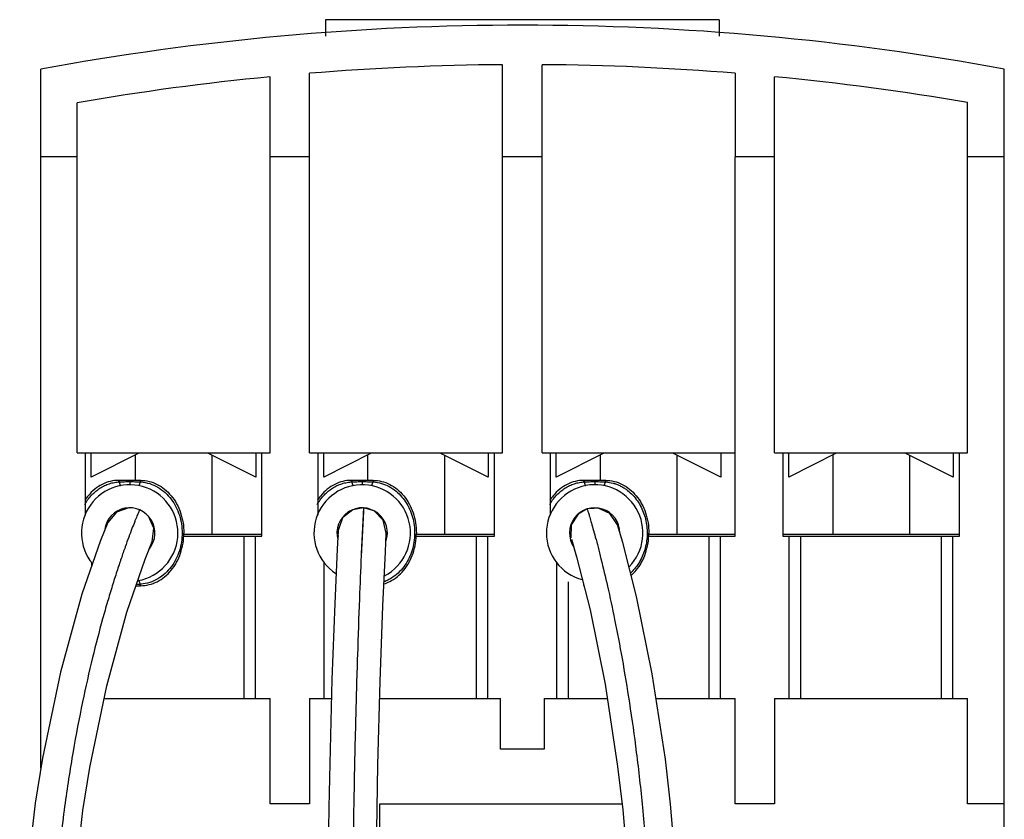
# Model space of a CAD drawing. Header units: millimetres. Extents: x 29 to 75, y 12 to 133.
# Tile 4 of 4: x 29 to 74, y 97 to 133. Entities that reach past the tile are written whole.
import ezdxf

# ---------------------------------------------------------------- set-up
doc = ezdxf.new("R2010")
doc.units = ezdxf.units.MM
doc.header["$LTSCALE"] = 9.408612
for name, color, linetype in [('00_COMPONENTS_13', 7, 'CONTINUOUS'), ('00_COMPONENTS_2_1', 7, 'CONTINUOUS'), ('00_COMPONENTS_46', 7, 'CONTINUOUS'), ('00_COMPONENTS_46_1', 7, 'CONTINUOUS')]:
    doc.layers.add(name, color=color, linetype=linetype)

msp = doc.modelspace()

# ---------------------------------------------------------------- linework, layer by layer
at = {"layer": '00_COMPONENTS_13', "color": 7, "linetype": 'Continuous'}
for p, q in [((43.418, 133.472), (43.418, 132.722)), ((61.368, 133.472), (43.418, 133.472)), ((61.368, 133.472), (61.368, 132.722)), ((30.443, 99.353), (30.443, 131.217)), ((51.494, 113.722), (51.494, 131.42)), ((53.292, 113.722), (53.292, 131.421)), ((74.368, 91.222), (74.368, 131.222)), ((40.893, 113.722), (40.893, 130.868)), ((42.694, 113.722), (42.694, 131.028)), ((62.093, 131.032), (62.093, 127.222)), ((63.893, 113.722), (63.893, 130.872)), ((32.093, 113.722), (32.093, 129.685)), ((72.693, 113.722), (72.693, 129.693)), ((32.093, 127.222), (30.443, 127.222)), ((42.694, 127.222), (40.893, 127.222)), ((53.292, 127.222), (51.494, 127.222)), ((62.093, 109.922), (62.092, 127.222)), ((63.893, 127.222), (62.092, 127.222)), ((74.368, 127.222), (72.693, 127.222)), ((32.093, 113.722), (40.893, 113.722)), ((32.468, 113.722), (32.468, 110.884)), ((32.743, 112.622), (32.743, 113.722)), ((34.908, 113.71), (32.743, 112.622)), ((34.743, 113.623), (34.743, 112.472)), ((38.086, 113.702), (34.908, 113.71)), ((40.243, 112.622), (38.086, 113.702)), ((38.243, 113.623), (38.243, 110.022)), ((40.243, 113.722), (40.243, 112.622)), ((40.518, 109.922), (40.518, 113.722)), ((42.694, 113.722), (51.494, 113.722)), ((43.068, 113.722), (43.068, 110.884)), ((43.343, 112.622), (43.343, 113.722)), ((45.508, 113.71), (43.343, 112.622)), ((45.343, 113.623), (45.343, 112.472)), ((48.686, 113.702), (45.508, 113.71)), ((50.843, 112.622), (48.686, 113.702)), ((48.843, 113.623), (48.843, 110.022)), ((50.843, 113.722), (50.843, 112.622)), ((51.118, 109.922), (51.118, 113.722)), ((53.292, 113.722), (62.093, 113.722)), ((53.668, 113.722), (53.668, 110.884)), ((53.943, 112.622), (53.943, 113.722)), ((56.108, 113.71), (53.943, 112.622)), ((55.943, 113.623), (55.943, 112.472)), ((59.286, 113.702), (56.108, 113.71)), ((61.443, 112.622), (59.286, 113.702)), ((59.443, 113.623), (59.443, 110.022)), ((61.443, 113.722), (61.443, 112.622)), ((63.893, 113.722), (72.693, 113.722)), ((64.268, 113.722), (64.268, 109.922)), ((64.543, 112.622), (64.543, 113.722)), ((66.708, 113.71), (64.543, 112.622)), ((66.543, 113.623), (66.543, 110.022)), ((69.886, 113.702), (66.708, 113.71)), ((72.043, 112.622), (69.886, 113.702)), ((70.043, 113.623), (70.043, 110.022)), ((72.043, 113.722), (72.043, 112.622)), ((72.318, 109.922), (72.318, 113.722)), ((36.962, 110.022), (40.518, 110.022)), ((43.948, 110.022), (43.989, 110.022)), ((46.191, 110.022), (46.238, 110.022)), ((47.562, 110.022), (51.118, 110.022)), ((58.162, 110.022), (62.093, 110.022)), ((64.268, 110.022), (72.318, 110.022)), ((36.962, 109.922), (40.518, 109.922)), ((39.694, 109.922), (39.694, 102.522)), ((40.223, 102.522), (40.223, 109.922)), ((44.03, 109.922), (43.984, 109.922)), ((47.562, 109.922), (51.118, 109.922)), ((50.294, 109.922), (50.294, 102.522)), ((50.823, 102.522), (50.823, 109.922)), ((58.162, 109.922), (62.093, 109.922)), ((60.894, 109.922), (60.894, 102.522)), ((61.423, 102.522), (61.423, 109.922)), ((64.268, 109.922), (72.318, 109.922)), ((64.563, 102.522), (64.563, 109.922)), ((65.093, 102.522), (65.093, 109.922)), ((71.494, 109.922), (71.494, 102.522)), ((72.023, 102.522), (72.023, 109.922)), ((32.763, 108.567), (32.763, 108.729)), ((43.363, 102.522), (43.363, 108.729)), ((53.963, 102.522), (53.963, 108.729)), ((54.493, 102.522), (54.493, 107.844)), ((33.325, 102.522), (40.893, 102.522)), ((40.893, 97.722), (40.893, 102.522)), ((42.693, 102.522), (42.693, 97.722)), ((42.693, 102.522), (43.692, 102.522)), ((45.893, 102.522), (51.393, 102.522)), ((51.393, 100.222), (51.393, 102.522)), ((53.393, 102.522), (53.393, 100.222)), ((53.393, 102.522), (56.267, 102.522)), ((58.491, 102.522), (62.093, 102.522)), ((62.093, 97.722), (62.093, 102.522)), ((63.893, 102.522), (63.893, 97.722)), ((63.893, 102.522), (72.693, 102.522)), ((72.693, 97.722), (72.693, 102.522)), ((53.393, 100.222), (51.393, 100.222)), ((42.693, 97.722), (40.893, 97.722)), ((45.893, 96.322), (45.893, 97.722)), ((45.893, 97.722), (56.94, 97.722)), ((63.893, 97.722), (62.093, 97.722)), ((74.368, 97.722), (72.693, 97.722))]:
    msp.add_line(p, q, dxfattribs=at)
for centre, radius, start, end in [((52.418, 11.772), 121.45, 79.58755, 100.42444), ((52.417, 11.774), 119.65, 90.44196, 94.66108), ((52.417, 11.774), 119.65, 85.36189, 89.58116), ((52.417, 11.774), 119.65, 95.527, 99.77978), ((52.417, 11.774), 119.65, 80.2436, 84.4962)]:
    msp.add_arc(centre, radius, start, end, dxfattribs=at)
at = {"layer": '00_COMPONENTS_2_1', "color": 7, "linetype": 'Continuous'}
for p, q in [((34.993, 112.472), (33.993, 112.472)), ((34.493, 112.465), (34.493, 112.472)), ((34.493, 112.472), (34.493, 112.272)), ((45.593, 112.472), (44.593, 112.472)), ((45.093, 112.465), (45.093, 112.472)), ((45.093, 112.472), (45.093, 112.272)), ((56.193, 112.472), (55.193, 112.472)), ((55.693, 112.465), (55.693, 112.472)), ((55.693, 112.472), (55.693, 112.272)), ((34.782, 107.672), (34.993, 107.672)), ((55.193, 107.672), (55.22, 107.672))]:
    msp.add_line(p, q, dxfattribs=at)
for centre, radius, start, end in [((34.493, 110.072), 2.2, 280.0127, 219.3875), ((34.449, 105.651), 6.764, 93.7033, 93.9476), ((34.538, 105.674), 6.741, 86.0487, 86.2934), ((45.093, 110.072), 2.2, 297.6593, 237.0255), ((45.049, 105.651), 6.764, 93.7033, 93.9476), ((45.138, 105.674), 6.741, 86.0487, 86.2934), ((55.693, 110.072), 2.2, 315.6614, 255.0495), ((55.649, 105.651), 6.764, 93.7033, 93.9476), ((55.738, 105.674), 6.741, 86.0487, 86.2934), ((34.493, 110.072), 1.15, 321.6228, 170.3935), ((45.093, 110.072), 1.15, 339.5959, 195.5504), ((55.693, 110.072), 1.15, 0.6941, 214.3789), ((34.507, 116.064), 8.335, 272.037, 273.2145), ((34.537, 114.492), 6.764, 273.7033, 273.9476), ((55.648, 114.469), 6.741, 266.0487, 266.2934)]:
    msp.add_arc(centre, radius, start, end, dxfattribs=at)
for points, knots in [([(32.444, 111.376), (32.485, 111.445), (32.572, 111.581), (32.724, 111.768), (32.895, 111.938), (33.085, 112.086), (33.291, 112.21), (33.511, 112.306), (33.743, 112.372), (33.903, 112.394), (33.983, 112.399)], [0, 0, 0, 0, 0.125509, 0.250752, 0.375711, 0.500434, 0.624976, 0.749564, 0.874551, 1, 1, 1, 1]), ([(33.993, 112.472), (33.864, 112.472), (33.606, 112.441), (33.235, 112.303), (32.892, 112.08), (32.635, 111.823), (32.5, 111.639), (32.455, 111.57)], [0, 0, 0, 0, 0.218997, 0.437994, 0.656991, 0.875988, 1, 1, 1, 1]), ([(33.993, 112.472), (33.993, 112.472), (33.992, 112.47), (33.991, 112.469), (33.99, 112.465), (33.989, 112.46), (33.987, 112.452), (33.986, 112.441), (33.985, 112.423), (33.984, 112.409), (33.983, 112.399)], [0, 0, 0, 0, 0.025311, 0.0482, 0.078711, 0.163027, 0.278409, 0.423821, 0.595529, 1, 1, 1, 1]), ([(34.02, 112.472), (34.019, 112.472), (34.019, 112.471), (34.018, 112.47), (34.017, 112.466), (34.016, 112.46), (34.015, 112.452), (34.014, 112.442), (34.014, 112.43), (34.013, 112.416), (34.012, 112.406), (34.012, 112.401)], [0, 0, 0, 0, 0.008405, 0.022766, 0.073956, 0.156298, 0.269396, 0.412089, 0.583015, 0.779925, 1, 1, 1, 1]), ([(34.012, 112.401), (34.052, 112.403), (34.132, 112.407), (34.253, 112.412), (34.373, 112.414), (34.453, 112.414), (34.493, 112.415)], [0, 0, 0, 0, 0.25, 0.500002, 0.75, 1, 1, 1, 1]), ([(34.012, 112.401), (34.016, 112.388), (34.023, 112.364), (34.034, 112.33), (34.044, 112.3), (34.054, 112.276), (34.062, 112.259), (34.068, 112.249), (34.072, 112.243), (34.076, 112.238), (34.079, 112.235), (34.083, 112.234), (34.085, 112.233), (34.086, 112.234)], [0, 0, 0, 0, 0.212838, 0.405662, 0.574369, 0.715957, 0.82823, 0.873249, 0.91094, 0.941543, 0.965689, 0.984501, 1, 1, 1, 1]), ([(34.493, 112.415), (34.533, 112.414), (34.614, 112.414), (34.734, 112.412), (34.854, 112.407), (34.934, 112.403), (34.974, 112.401)], [0, 0, 0, 0, 0.25, 0.499998, 0.75, 1, 1, 1, 1]), ([(34.974, 112.401), (34.971, 112.389), (34.964, 112.365), (34.953, 112.331), (34.942, 112.301), (34.933, 112.277), (34.925, 112.26), (34.918, 112.249), (34.914, 112.243), (34.911, 112.239), (34.907, 112.235), (34.904, 112.234), (34.902, 112.233), (34.901, 112.234)], [0, 0, 0, 0, 0.209274, 0.40019, 0.568491, 0.710818, 0.824537, 0.870383, 0.908881, 0.940209, 0.964948, 0.984194, 1, 1, 1, 1]), ([(34.967, 112.472), (34.967, 112.472), (34.967, 112.471), (34.968, 112.47), (34.969, 112.466), (34.97, 112.46), (34.971, 112.452), (34.972, 112.442), (34.973, 112.43), (34.974, 112.416), (34.974, 112.406), (34.974, 112.401)], [0, 0, 0, 0, 0.008744, 0.023277, 0.074596, 0.156946, 0.269986, 0.412577, 0.583366, 0.780111, 1, 1, 1, 1]), ([(34.993, 112.472), (35.122, 112.472), (35.38, 112.441), (35.752, 112.303), (36.094, 112.08), (36.395, 111.78), (36.641, 111.414), (36.824, 110.996), (36.937, 110.543), (36.962, 110.229), (36.962, 110.072)], [0, 0, 0, 0, 0.125, 0.25, 0.375, 0.5, 0.625, 0.75, 0.875, 1, 1, 1, 1]), ([(35.003, 112.399), (35.002, 112.409), (35.002, 112.423), (35, 112.441), (34.999, 112.452), (34.998, 112.46), (34.996, 112.465), (34.995, 112.469), (34.995, 112.47), (34.994, 112.472), (34.993, 112.472)], [0, 0, 0, 0, 0.40447, 0.576177, 0.72159, 0.836971, 0.921287, 0.951798, 0.974688, 1, 1, 1, 1]), ([(35.003, 112.399), (35.139, 112.39), (35.41, 112.339), (35.786, 112.171), (36.117, 111.927), (36.394, 111.622), (36.612, 111.271), (36.77, 110.889), (36.864, 110.485), (36.896, 110.072), (36.864, 109.658), (36.77, 109.255), (36.612, 108.872), (36.394, 108.522), (36.117, 108.217), (35.786, 107.972), (35.41, 107.805), (35.139, 107.753), (35.003, 107.744)], [0, 0, 0, 0, 0.062393, 0.124453, 0.186559, 0.248885, 0.311449, 0.3742, 0.437062, 0.5, 0.562938, 0.6258, 0.688551, 0.751115, 0.813441, 0.875547, 0.937607, 1, 1, 1, 1]), ([(43.044, 111.376), (43.085, 111.445), (43.172, 111.581), (43.324, 111.768), (43.495, 111.938), (43.685, 112.086), (43.891, 112.21), (44.111, 112.306), (44.343, 112.372), (44.503, 112.394), (44.583, 112.399)], [0, 0, 0, 0, 0.125509, 0.250752, 0.375711, 0.500434, 0.624976, 0.749564, 0.874551, 1, 1, 1, 1]), ([(44.593, 112.472), (44.464, 112.472), (44.206, 112.441), (43.835, 112.303), (43.492, 112.08), (43.235, 111.823), (43.1, 111.639), (43.055, 111.57)], [0, 0, 0, 0, 0.218997, 0.437994, 0.656991, 0.875988, 1, 1, 1, 1]), ([(44.593, 112.472), (44.593, 112.472), (44.592, 112.47), (44.591, 112.469), (44.59, 112.465), (44.589, 112.46), (44.587, 112.452), (44.586, 112.441), (44.585, 112.423), (44.584, 112.409), (44.583, 112.399)], [0, 0, 0, 0, 0.025311, 0.0482, 0.078711, 0.163027, 0.278409, 0.423821, 0.595529, 1, 1, 1, 1]), ([(44.62, 112.472), (44.619, 112.472), (44.619, 112.471), (44.618, 112.47), (44.617, 112.466), (44.616, 112.46), (44.615, 112.452), (44.614, 112.442), (44.614, 112.43), (44.613, 112.416), (44.612, 112.406), (44.612, 112.401)], [0, 0, 0, 0, 0.008405, 0.022766, 0.073956, 0.156298, 0.269396, 0.412089, 0.583015, 0.779925, 1, 1, 1, 1]), ([(44.612, 112.401), (44.652, 112.403), (44.732, 112.407), (44.853, 112.412), (44.973, 112.414), (45.053, 112.414), (45.093, 112.415)], [0, 0, 0, 0, 0.25, 0.500002, 0.75, 1, 1, 1, 1]), ([(44.612, 112.401), (44.616, 112.388), (44.623, 112.364), (44.634, 112.33), (44.644, 112.3), (44.654, 112.276), (44.662, 112.259), (44.668, 112.249), (44.672, 112.243), (44.676, 112.238), (44.679, 112.235), (44.683, 112.234), (44.685, 112.233), (44.686, 112.234)], [0, 0, 0, 0, 0.212838, 0.405662, 0.574369, 0.715957, 0.82823, 0.873249, 0.91094, 0.941543, 0.965689, 0.984501, 1, 1, 1, 1]), ([(45.093, 112.415), (45.133, 112.414), (45.214, 112.414), (45.334, 112.412), (45.454, 112.407), (45.534, 112.403), (45.574, 112.401)], [0, 0, 0, 0, 0.25, 0.499998, 0.75, 1, 1, 1, 1]), ([(45.574, 112.401), (45.571, 112.389), (45.564, 112.365), (45.553, 112.331), (45.542, 112.301), (45.533, 112.277), (45.525, 112.26), (45.518, 112.249), (45.514, 112.243), (45.511, 112.239), (45.507, 112.235), (45.504, 112.234), (45.502, 112.233), (45.501, 112.234)], [0, 0, 0, 0, 0.209274, 0.40019, 0.568491, 0.710818, 0.824537, 0.870383, 0.908881, 0.940209, 0.964948, 0.984194, 1, 1, 1, 1]), ([(45.567, 112.472), (45.567, 112.472), (45.567, 112.471), (45.568, 112.47), (45.569, 112.466), (45.57, 112.46), (45.571, 112.452), (45.572, 112.442), (45.573, 112.43), (45.574, 112.416), (45.574, 112.406), (45.574, 112.401)], [0, 0, 0, 0, 0.008744, 0.023277, 0.074596, 0.156946, 0.269986, 0.412577, 0.583366, 0.780111, 1, 1, 1, 1]), ([(45.593, 112.472), (45.722, 112.472), (45.98, 112.441), (46.352, 112.303), (46.694, 112.08), (46.995, 111.78), (47.241, 111.414), (47.424, 110.996), (47.537, 110.543), (47.562, 110.229), (47.562, 110.072)], [0, 0, 0, 0, 0.125, 0.25, 0.375, 0.5, 0.625, 0.75, 0.875, 1, 1, 1, 1]), ([(45.603, 112.399), (45.602, 112.409), (45.602, 112.423), (45.6, 112.441), (45.599, 112.452), (45.598, 112.46), (45.596, 112.465), (45.595, 112.469), (45.595, 112.47), (45.594, 112.472), (45.593, 112.472)], [0, 0, 0, 0, 0.40447, 0.576177, 0.72159, 0.836971, 0.921287, 0.951798, 0.974688, 1, 1, 1, 1]), ([(45.603, 112.399), (45.729, 112.391), (45.979, 112.346), (46.329, 112.2), (46.643, 111.988), (46.913, 111.72), (47.133, 111.411), (47.303, 111.069), (47.419, 110.705), (47.482, 110.328), (47.492, 109.945), (47.447, 109.565), (47.348, 109.196), (47.197, 108.846), (46.993, 108.524), (46.74, 108.241), (46.49, 108.047), (46.271, 107.924), (46.156, 107.873), (46.097, 107.851)], [0, 0, 0, 0, 0.062398, 0.124465, 0.186524, 0.248767, 0.311232, 0.373894, 0.436685, 0.499564, 0.562489, 0.625391, 0.688214, 0.750927, 0.813464, 0.875783, 0.937896, 0.968941, 1, 1, 1, 1]), ([(53.644, 111.376), (53.685, 111.445), (53.772, 111.581), (53.924, 111.768), (54.095, 111.938), (54.285, 112.086), (54.491, 112.21), (54.711, 112.306), (54.943, 112.372), (55.103, 112.394), (55.183, 112.399)], [0, 0, 0, 0, 0.125509, 0.250752, 0.375711, 0.500434, 0.624976, 0.749564, 0.874551, 1, 1, 1, 1]), ([(55.193, 112.472), (55.064, 112.472), (54.806, 112.441), (54.435, 112.303), (54.092, 112.08), (53.835, 111.823), (53.7, 111.639), (53.655, 111.57)], [0, 0, 0, 0, 0.218997, 0.437994, 0.656991, 0.875988, 1, 1, 1, 1]), ([(55.193, 112.472), (55.193, 112.472), (55.192, 112.47), (55.191, 112.469), (55.19, 112.465), (55.189, 112.46), (55.187, 112.452), (55.186, 112.441), (55.185, 112.423), (55.184, 112.409), (55.183, 112.399)], [0, 0, 0, 0, 0.025311, 0.0482, 0.078711, 0.163027, 0.278409, 0.423821, 0.595529, 1, 1, 1, 1]), ([(55.22, 112.472), (55.219, 112.472), (55.219, 112.471), (55.218, 112.47), (55.217, 112.466), (55.216, 112.46), (55.215, 112.452), (55.214, 112.442), (55.214, 112.43), (55.213, 112.416), (55.212, 112.406), (55.212, 112.401)], [0, 0, 0, 0, 0.008405, 0.022766, 0.073956, 0.156298, 0.269396, 0.412089, 0.583015, 0.779925, 1, 1, 1, 1]), ([(55.212, 112.401), (55.252, 112.403), (55.332, 112.407), (55.453, 112.412), (55.573, 112.414), (55.653, 112.414), (55.693, 112.415)], [0, 0, 0, 0, 0.25, 0.500002, 0.75, 1, 1, 1, 1]), ([(55.212, 112.401), (55.216, 112.388), (55.223, 112.364), (55.234, 112.33), (55.244, 112.3), (55.254, 112.276), (55.262, 112.259), (55.268, 112.249), (55.272, 112.243), (55.276, 112.238), (55.279, 112.235), (55.283, 112.234), (55.285, 112.233), (55.286, 112.234)], [0, 0, 0, 0, 0.212838, 0.405662, 0.574369, 0.715957, 0.82823, 0.873249, 0.91094, 0.941543, 0.965689, 0.984501, 1, 1, 1, 1]), ([(55.693, 112.415), (55.733, 112.414), (55.814, 112.414), (55.934, 112.412), (56.054, 112.407), (56.134, 112.403), (56.174, 112.401)], [0, 0, 0, 0, 0.25, 0.499998, 0.75, 1, 1, 1, 1]), ([(56.174, 112.401), (56.171, 112.389), (56.164, 112.365), (56.153, 112.331), (56.142, 112.301), (56.133, 112.277), (56.125, 112.26), (56.118, 112.249), (56.114, 112.243), (56.111, 112.239), (56.107, 112.235), (56.104, 112.234), (56.102, 112.233), (56.101, 112.234)], [0, 0, 0, 0, 0.209274, 0.40019, 0.568491, 0.710818, 0.824537, 0.870383, 0.908881, 0.940209, 0.964948, 0.984194, 1, 1, 1, 1]), ([(56.167, 112.472), (56.167, 112.472), (56.167, 112.471), (56.168, 112.47), (56.169, 112.466), (56.17, 112.46), (56.171, 112.452), (56.172, 112.442), (56.173, 112.43), (56.174, 112.416), (56.174, 112.406), (56.174, 112.401)], [0, 0, 0, 0, 0.008744, 0.023277, 0.074596, 0.156946, 0.269986, 0.412577, 0.583366, 0.780111, 1, 1, 1, 1]), ([(56.193, 112.472), (56.322, 112.472), (56.58, 112.441), (56.952, 112.303), (57.294, 112.08), (57.595, 111.78), (57.841, 111.414), (58.024, 110.996), (58.137, 110.543), (58.162, 110.229), (58.162, 110.072)], [0, 0, 0, 0, 0.125, 0.25, 0.375, 0.5, 0.625, 0.75, 0.875, 1, 1, 1, 1]), ([(56.203, 112.399), (56.202, 112.409), (56.202, 112.423), (56.2, 112.441), (56.199, 112.452), (56.198, 112.46), (56.196, 112.465), (56.195, 112.469), (56.195, 112.47), (56.194, 112.472), (56.193, 112.472)], [0, 0, 0, 0, 0.40447, 0.576177, 0.72159, 0.836971, 0.921287, 0.951798, 0.974688, 1, 1, 1, 1]), ([(56.203, 112.399), (56.313, 112.392), (56.477, 112.365), (56.688, 112.298), (56.84, 112.234), (56.985, 112.157), (57.17, 112.038), (57.381, 111.86), (57.598, 111.609), (57.777, 111.329), (57.917, 111.027), (58.049, 110.602), (58.113, 110.045), (58.039, 109.49), (57.898, 109.068), (57.752, 108.769), (57.567, 108.493), (57.417, 108.329), (57.337, 108.254)], [0, 0, 0, 0, 0.062399, 0.093509, 0.124551, 0.155573, 0.186606, 0.24873, 0.311037, 0.373532, 0.436185, 0.498945, 0.62442, 0.749879, 0.812625, 0.875257, 0.937724, 1, 1, 1, 1]), ([(46.091, 107.75), (46.178, 107.777), (46.386, 107.863), (46.694, 108.063), (46.995, 108.364), (47.241, 108.73), (47.424, 109.147), (47.537, 109.6), (47.562, 109.915), (47.562, 110.072)], [0, 0, 0, 0, 0.10413, 0.253442, 0.402754, 0.552065, 0.701377, 0.850688, 1, 1, 1, 1]), ([(57.359, 108.138), (57.44, 108.21), (57.613, 108.391), (57.841, 108.73), (58.024, 109.147), (58.137, 109.6), (58.162, 109.915), (58.162, 110.072)], [0, 0, 0, 0, 0.16178, 0.371335, 0.58089, 0.790445, 1, 1, 1, 1]), ([(34.974, 107.742), (34.971, 107.755), (34.964, 107.779), (34.953, 107.813), (34.942, 107.843), (34.932, 107.867), (34.924, 107.884), (34.918, 107.895), (34.914, 107.901), (34.91, 107.905), (34.907, 107.908), (34.904, 107.91), (34.901, 107.91), (34.901, 107.91)], [0, 0, 0, 0, 0.212838, 0.405662, 0.574369, 0.715957, 0.82823, 0.873249, 0.91094, 0.941543, 0.965689, 0.984501, 1, 1, 1, 1]), ([(34.967, 107.672), (34.967, 107.672), (34.967, 107.672), (34.968, 107.674), (34.969, 107.677), (34.97, 107.683), (34.971, 107.691), (34.972, 107.701), (34.973, 107.713), (34.974, 107.727), (34.974, 107.737), (34.974, 107.742)], [0, 0, 0, 0, 0.008405, 0.022766, 0.073956, 0.156298, 0.269396, 0.412089, 0.583015, 0.779925, 1, 1, 1, 1]), ([(34.993, 107.672), (34.994, 107.672), (34.995, 107.673), (34.995, 107.675), (34.996, 107.678), (34.998, 107.683), (34.999, 107.692), (35, 107.702), (35.002, 107.72), (35.002, 107.734), (35.003, 107.744)], [0, 0, 0, 0, 0.025311, 0.0482, 0.078711, 0.163027, 0.278409, 0.423821, 0.595529, 1, 1, 1, 1]), ([(55.183, 107.744), (55.184, 107.734), (55.185, 107.72), (55.186, 107.702), (55.187, 107.692), (55.189, 107.683), (55.19, 107.678), (55.191, 107.675), (55.192, 107.673), (55.193, 107.672), (55.193, 107.672)], [0, 0, 0, 0, 0.40447, 0.576177, 0.72159, 0.836971, 0.921287, 0.951798, 0.974688, 1, 1, 1, 1])]:
    msp.add_open_spline(points, degree=3, knots=knots, dxfattribs=at)
msp.add_open_spline([(34.993, 107.672), (35.122, 107.672), (35.38, 107.703), (35.752, 107.84), (36.094, 108.063), (36.395, 108.364), (36.641, 108.73), (36.824, 109.147), (36.937, 109.6), (36.962, 109.915), (36.962, 110.072)], degree=3, dxfattribs=at)
at = {"layer": '00_COMPONENTS_46', "color": 7, "linetype": 'Continuous'}
for p, q in [((34.491, 111.212), (34.461, 111.217)), ((33.502, 110.551), (33.472, 110.481)), ((35.525, 109.686), (35.599, 110.295)), ((35.195, 108.873), (35.525, 109.686)), ((35.515, 109.663), (35.525, 109.686))]:
    msp.add_line(p, q, dxfattribs=at)
for points in [[(34.461, 111.217), (33.894, 111.027), (33.502, 110.551)], [(33.502, 110.551), (33.17, 109.736), (32.315, 107.278), (31.334, 103.734), (30.516, 99.81), (30.187, 97.755), (29.719, 93.647), (29.482, 89.24), (29.479, 79.435)], [(35.599, 110.295), (35.347, 110.836), (35.315, 110.859)], [(31.678, 79.139), (31.678, 84.068), (31.683, 89.269), (31.912, 93.478), (32.362, 97.421), (32.674, 99.377), (33.444, 103.099), (34.365, 106.461), (35.195, 108.873)]]:
    msp.add_lwpolyline(points, dxfattribs=at)
msp.add_open_spline([(34.946, 111.13), (34.945, 111.129), (34.944, 111.127), (34.942, 111.122), (34.938, 111.113), (34.929, 111.093), (34.913, 111.056), (34.889, 110.999), (34.857, 110.923), (34.818, 110.829), (34.772, 110.716), (34.697, 110.53), (34.589, 110.253), (34.444, 109.868), (34.279, 109.413), (34.097, 108.891), (33.901, 108.301), (33.693, 107.644), (33.475, 106.923), (33.165, 105.834), (32.771, 104.315), (32.317, 102.302), (31.887, 100.039), (31.502, 97.531), (31.242, 95.285), (31.077, 93.368), (30.976, 91.844), (30.916, 90.538), (30.884, 89.469), (30.862, 88.378), (30.853, 87.012), (30.865, 84.854), (30.894, 82.733), (30.899, 80.669), (30.889, 79.671), (30.878, 79.183)], degree=3, knots=[0, 0, 0, 0, 0.00007, 0.000246, 0.000541, 0.000969, 0.002269, 0.004195, 0.006741, 0.009896, 0.01365, 0.017996, 0.028431, 0.041139, 0.056061, 0.073139, 0.092322, 0.113561, 0.136811, 0.16203, 0.218228, 0.281909, 0.352906, 0.431152, 0.516583, 0.561967, 0.609067, 0.65783, 0.682801, 0.708068, 0.758714, 0.809121, 0.90765, 0.954849, 1, 1, 1, 1], dxfattribs=at)
at = {"layer": '00_COMPONENTS_46_1', "color": 7, "linetype": 'Continuous'}
for p, q in [((45.157, 111.217), (45.053, 109.131)), ((45.157, 111.218), (45.157, 111.217)), ((45.635, 111.078), (45.157, 111.218)), ((46.056, 110.656), (45.635, 111.078)), ((55.845, 111.206), (55.45, 111.176)), ((56.388, 110.959), (55.845, 111.206)), ((56.728, 110.449), (56.388, 110.959)), ((46.194, 110.058), (46.056, 110.656)), ((56.735, 110.425), (56.728, 110.449)), ((56.97, 109.639), (56.728, 110.449)), ((46.149, 109.211), (46.194, 110.058)), ((45.053, 109.131), (45.049, 109.048))]:
    msp.add_line(p, q, dxfattribs=at)
for points in [[(45.157, 111.218), (44.672, 111.134), (44.203, 110.762), (43.998, 110.181)], [(45.157, 111.218), (45.148, 111.052), (45.074, 109.594), (45.05, 109.021)], [(55.32, 111.152), (54.935, 110.93), (54.626, 110.438), (54.613, 109.846)], [(43.998, 110.181), (43.953, 109.333), (43.841, 106.863), (43.716, 103.395), (43.612, 99.566), (43.57, 97.562), (43.509, 93.549), (43.479, 89.269), (43.478, 79.435)], [(54.629, 109.79), (54.868, 108.986), (55.482, 106.569), (56.166, 103.181), (56.739, 99.43), (56.971, 97.46), (57.305, 93.497), (57.475, 89.274), (57.478, 84.05), (57.478, 79.435)], [(59.675, 89.261), (59.5, 93.634), (59.156, 97.716), (58.915, 99.757), (58.316, 103.657), (57.598, 107.181), (56.97, 109.639)], [(45.678, 79.136), (45.679, 89.259), (45.709, 93.518), (45.769, 97.509), (45.811, 99.501), (45.914, 103.304), (46.038, 106.747), (46.149, 109.211)]]:
    msp.add_lwpolyline(points, dxfattribs=at)
for points, knots in [([(55.349, 111.168), (55.35, 111.165), (55.354, 111.153), (55.362, 111.127), (55.376, 111.084), (55.405, 110.991), (55.455, 110.828), (55.529, 110.578), (55.621, 110.257), (55.729, 109.866), (55.851, 109.406), (56.041, 108.659), (56.302, 107.56), (56.626, 106.045), (56.963, 104.277), (57.296, 102.258), (57.612, 99.992), (57.894, 97.481), (58.128, 94.728), (58.263, 92.284), (58.331, 90.217), (58.36, 88.602), (58.367, 86.971), (58.361, 85.346), (58.348, 83.744), (58.336, 82.178), (58.333, 80.663), (58.341, 79.672), (58.349, 79.188)], [0, 0, 0, 0, 0.000327, 0.001134, 0.002516, 0.004504, 0.010266, 0.01836, 0.028732, 0.041331, 0.056109, 0.073019, 0.113069, 0.161171, 0.217067, 0.280555, 0.351504, 0.429874, 0.515586, 0.608491, 0.657519, 0.707964, 0.758764, 0.809261, 0.859083, 0.907809, 0.954948, 1, 1, 1, 1]), ([(45.049, 109.048), (45.02, 108.391), (44.957, 106.882), (44.868, 104.329), (44.779, 101.2), (44.7, 97.507), (44.641, 93.268), (44.618, 89.434), (44.617, 86.206), (44.621, 83.786), (44.624, 81.453), (44.623, 79.932), (44.621, 79.195)], [0, 0, 0, 0, 0.066008, 0.151779, 0.256696, 0.380463, 0.522877, 0.682724, 0.765638, 0.847204, 0.925928, 1, 1, 1, 1])]:
    msp.add_open_spline(points, degree=3, knots=knots, dxfattribs=at)

doc.saveas('drawing.dxf')
